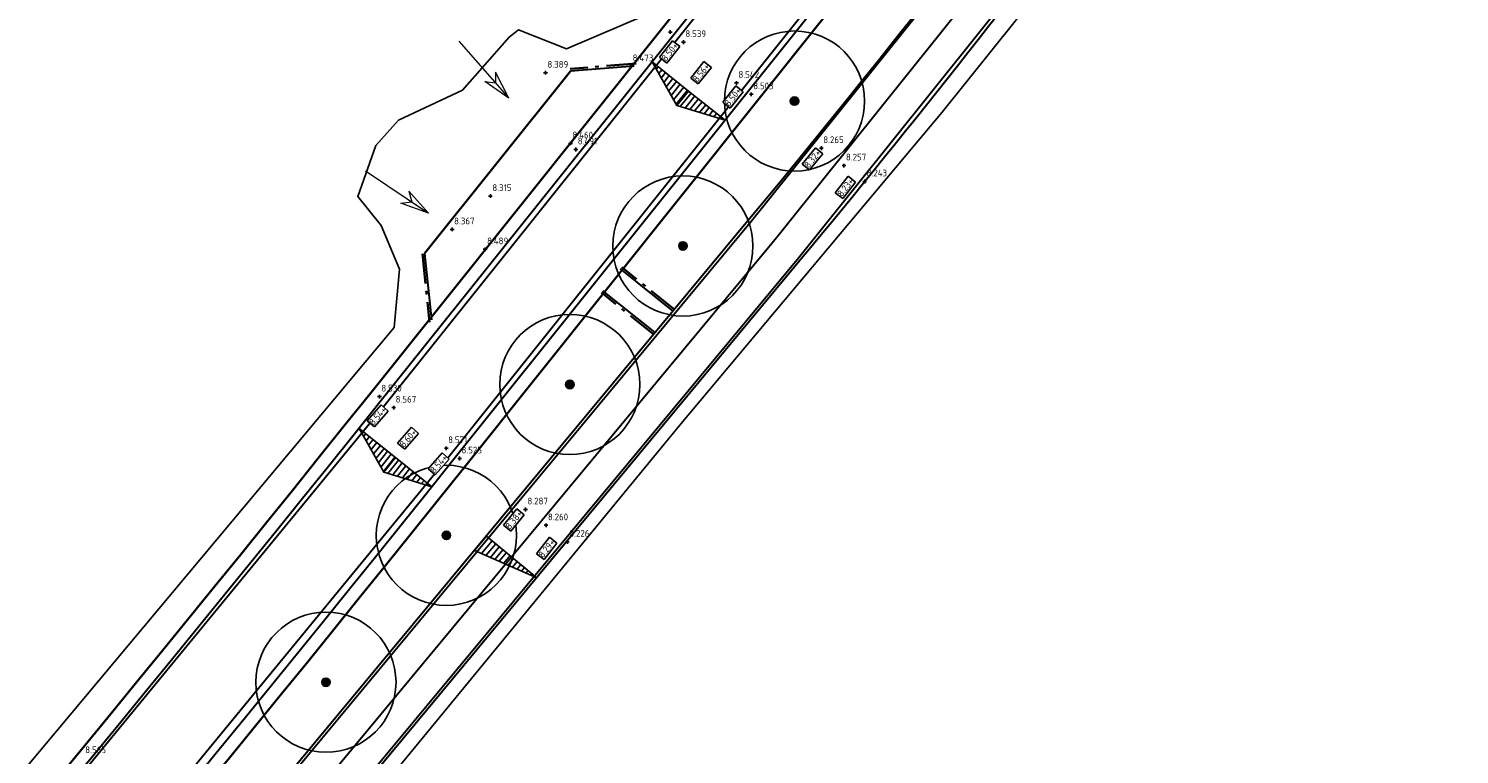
# Model space of a CAD drawing. Header units: metres. Extents: x 158962 to 159595, y 404132 to 404628.
# Tile 21 of 23: x 159468 to 159544, y 404540 to 404579. Entities that reach past the tile are written whole.
import ezdxf

# ---------------------------------------------------------------- set-up
doc = ezdxf.new("R2010")
doc.units = ezdxf.units.M
for name, pattern in [('VH-OPSLUITBAND_120X250', [26, 16, -4, 2, -4]), ('VW-1-3_STREEP', [4, 1, -3]), ('VW-30-270_STREEP', [3, 0.3, -2.7])]:
    doc.linetypes.add(name, pattern=pattern)
doc.layers.get('Defpoints').update_dxf_attribs({"color": 171})
for name, color, linetype, lineweight in [('B-WE-GR-BOOM-S (ingemeten)', 90, 'Continuous', 25), ('B-WE-OG-HOOGTEPUNT-S', 7, 'Continuous', 25), ('B-WE-OG-HOOGTEPUNT-T18', 10, 'Continuous', 18), ('B-WE-OG-TOPOGRAFIE_INRIT-G', 10, 'Continuous', 18), ('N-WE-GW-HOOGTE_AFWERKHOOGTE-T25', 7, 'Continuous', 25), ('N-WE-VH-HALFVERHARDING_GRASBETONSTEEN-G', 7, 'Continuous', 35), ('N-WE-VH-KANTOPSLUITING_OPSLUITBAND_120X250-G', 4, 'VH-OPSLUITBAND_120X250', 35), ('N-WE-VH-KANTVERHARDING-G', 7, 'Continuous', 30), ('N-WE-VW-MARKERING_LANGS_STREEP_13_010-G', 7, 'VW-1-3_STREEP', 13), ('N-WE-VW-MARKERING_LANGS_STREEP_30270_010-G', 7, 'VW-30-270_STREEP', 13), ('N-WE-VW-MARKERING_LANGS_STREEP_DOORGETROKKEN_010-G', 7, 'Continuous', 13)]:
    doc.layers.add(name, color=color, linetype=linetype, lineweight=lineweight)
doc.layers.add('Iv-a-afwateringsprofiel', color=5, linetype='Continuous')
doc.styles.add('NLCS-ISO', font='NLCS-ISO.TTF')
doc.styles.add('NLCS-ISO-M200-T18', font='NLCS-ISO.TTF', dxfattribs={"height": 0.36})

# ---------------------------------------------------------------- blocks, each defined once
blk = doc.blocks.new('inrit')
at = {"linetype": 'Continuous'}
for p, q in [((0, 0), (4.064, 0)), ((4.064, 0), (2.532, 0.38)), ((2.532, 0.38), (2.971, 0)), ((4.064, 0), (2.532, -0.38)), ((2.532, -0.38), (2.971, 0))]:
    blk.add_line(p, q, dxfattribs=at)
blk = doc.blocks.new('SGR-BOOM_01')
at = {"ltscale": 0.1}
h = blk.add_hatch(color=256, dxfattribs=at)
edge = h.paths.add_edge_path()
edge.add_arc((0, 0), 0.15, 0, 360)
for radius in [2.5, 0.045]:
    blk.add_circle((0, 0), radius)
blk.add_circle((0, 0), 0.15, dxfattribs=at)
blk = doc.blocks.new('SOG-HOOGTEPUNT-SO')
for p, q in [((-0.5, 0), (0.5, 0)), ((0, 0.5), (0, -0.5))]:
    blk.add_line(p, q)
blk = doc.blocks.new('*U732')
h = blk.add_hatch()
h.set_pattern_fill('AMO-BODEM_LEEM', color=256, scale=0.1, angle=135, pattern_type=2)
h.set_pattern_definition([(270, (0.5, -1.5295), (0.25, -6e-17), [])])
h.paths.add_polyline_path([(3.5, 0), (3.5, 1), (0, 0)])
blk.add_lwpolyline([(3.5, 0), (3.5, 1), (0, 0)], close=True)
blk = doc.blocks.new('*U733')
h = blk.add_hatch()
h.set_pattern_fill('AMO-BODEM_LEEM', color=256, scale=0.1, angle=135, pattern_type=2)
h.set_pattern_definition([(270, (-0.5, -0.5295), (0.25, -6e-17), [])])
h.paths.add_polyline_path([(2.5, 0), (2.5, 1), (0, 0)])
h = blk.add_hatch()
h.set_pattern_fill('AMO-BODEM_LEEM', color=256, scale=0.1, angle=135, pattern_type=2)
h.set_pattern_definition([(270, (-1.5, -0.5295), (0.25, -6e-17), [])])
h.paths.add_polyline_path([(2.5, 0), (2.5, 1), (5, 0)])
for points in [[(2.5, 0), (2.5, 1), (0, 0)], [(2.5, 0), (2.5, 1), (5, 0)]]:
    blk.add_lwpolyline(points, close=True)

msp = doc.modelspace()

# ---------------------------------------------------------------- linework, layer by layer
at = {"layer": 'Defpoints'}
for points in [[(159525.719, 404612.556), (159525.076, 404611.602), (159501.014, 404579.949), (159496.63, 404578.079), (159494.059, 404579.099), (159493.564, 404578.71), (159491.062, 404575.866), (159487.633, 404574.257), (159486.42, 404572.911), (159485.462, 404570.181), (159486.706, 404568.62), (159487.697, 404566.283), (159487.412, 404563.163), (159464.494, 404535.793), (159437.01, 404503.065), (159410.943, 404473.447), (159383.14, 404443.582), (159359.22, 404420.319), (159346.325, 404411.971), (159314.164, 404394.277), (159281.519, 404376.729), (159248.339, 404359.528), (159225.968, 404349.52)], [(159457.42, 404502.195), (159480.584, 404531.031), (159502.768, 404558.027), (159516.738, 404574.696), (159527.432, 404588.057), (159532.933, 404595.964), (159544.004, 404611.938), (159544.41, 404612.556)]]:
    msp.add_lwpolyline(points, dxfattribs=at)
at = {"layer": 'N-WE-VH-HALFVERHARDING_GRASBETONSTEEN-G'}
for points in [[(159527.338, 404612.613, -0.014906), (159509.545, 404588.939), (159486.098, 404559.604, -0.020167), (159393.791, 404453.215), (159377.772, 404436.191)], [(159535.068, 404612.499, -0.017075), (159514.544, 404584.943), (159491.097, 404555.608, -0.020167), (159398.452, 404448.83), (159382.433, 404431.805)]]:
    msp.add_lwpolyline(points, format="xyb", dxfattribs=at)
msp.add_lwpolyline([(159496.844, 404576.892), (159489.039, 404567.128)], dxfattribs=at)
at = {"layer": 'N-WE-VH-KANTOPSLUITING_OPSLUITBAND_120X250-G', "ltscale": 0.1, "elevation": 8.346, "flags": 128}
msp.add_lwpolyline([(159500.363, 404577.291), (159496.834, 404577.012)], dxfattribs=at)
at = {"layer": 'N-WE-VH-KANTOPSLUITING_OPSLUITBAND_120X250-G', "ltscale": 0.1, "flags": 128}
for points in [[(159488.92, 404567.115), (159489.303, 404563.454)], [(159502.413, 404564.14), (159499.591, 404566.395)], [(159501.303, 404562.8), (159498.505, 404565.036)]]:
    msp.add_lwpolyline(points, dxfattribs=at)
at = {"layer": 'N-WE-VH-KANTVERHARDING-G'}
for points in [[(159539.074, 404612.556, -0.024921), (159506.431, 404568.982), (159456.553, 404508.888, -0.018201), (159403.383, 404449.375), (159369.507, 404414.129, -0.104938), (159346.659, 404398.628), (159321.392, 404388.33, 0.0216), (159317.193, 404386.403), (159266.471, 404360.422, 0.071669), (159258.676, 404354.898, -0.073217), (159251.53, 404349.867), (159247.456, 404347.812, -0.042275), (159224.517, 404338.577), (159183.351, 404325.923, -0.155354), (159149.07, 404326.266), (159006.927, 404373.097, 0.085931), (158975.368, 404377.764)], [(159543.288, 404612.556, -0.025993), (159509.125, 404566.747), (159459.246, 404506.653, -0.018201), (159405.906, 404446.95), (159372.03, 404411.704, -0.104938), (159347.98, 404395.387), (159322.713, 404385.089, 0.0216), (159318.789, 404383.288), (159268.067, 404357.307, 0.071669), (159261.086, 404352.36, -0.073217), (159253.106, 404346.742), (159249.033, 404344.687, -0.008097), (159244.661, 404342.57)], [(159528.154, 404612.556, -0.015119), (159510.092, 404588.502), (159486.644, 404559.167, -0.020167), (159394.3, 404452.736), (159378.281, 404435.711)], [(159534.256, 404612.556, -0.016868), (159513.998, 404585.38), (159490.55, 404556.045, -0.020167), (159397.942, 404449.309), (159381.923, 404432.285)]]:
    msp.add_lwpolyline(points, format="xyb", dxfattribs=at)
at = {"layer": 'N-WE-VH-KANTVERHARDING-G', "elevation": 8.346}
msp.add_lwpolyline([(159500.26, 404577.162), (159496.844, 404576.892)], dxfattribs=at)
at = {"layer": 'N-WE-VH-KANTVERHARDING-G'}
for points in [[(159489.039, 404567.128), (159489.409, 404563.587)], [(159502.336, 404564.048), (159499.516, 404566.302)], [(159501.378, 404562.894), (159498.58, 404565.13)]]:
    msp.add_lwpolyline(points, dxfattribs=at)
at = {"layer": 'N-WE-VW-MARKERING_LANGS_STREEP_13_010-G', "const_width": 0.1, "flags": 128}
for points in [[(159533.891, 404612.556, -0.016765), (159513.763, 404585.567), (159490.316, 404556.232, -0.020167), (159397.723, 404449.515), (159385.442, 404436.463), (159381.704, 404432.49, -0.085818), (159336.162, 404398.254), (159248.378, 404353.289, -0.044258), (159207.079, 404336.557), (159195.354, 404332.981, -0.155199), (159139.467, 404333.651), (159003.916, 404378.561, 0.093367), (158975.368, 404382.401)], [(158975.368, 404386.807, -0.003449), (158976.501, 404386.855, -0.089181), (159005.299, 404382.737), (159140.85, 404337.828, 0.155199), (159194.07, 404337.19), (159205.754, 404340.753, 0.044299), (159246.372, 404357.205), (159334.156, 404402.171, 0.085818), (159378.5, 404435.505), (159382.238, 404439.478), (159394.519, 404452.53, 0.020167), (159486.879, 404558.98), (159510.326, 404588.314, 0.015225), (159528.521, 404612.556, 0.015225)]]:
    msp.add_lwpolyline(points, format="xyb", dxfattribs=at)
at = {"layer": 'N-WE-VW-MARKERING_LANGS_STREEP_30270_010-G', "const_width": 0.1, "flags": 128}
msp.add_lwpolyline([(159541.182, 404612.556, -0.025459), (159507.778, 404567.864), (159457.899, 404507.77, -0.018201), (159404.644, 404448.163), (159370.769, 404412.916, -0.104938), (159347.32, 404397.007), (159322.053, 404386.71, 0.0216), (159317.991, 404384.846), (159267.269, 404358.864, 0.071669), (159259.881, 404353.629, -0.073217), (159252.318, 404348.305), (159248.244, 404346.25, -0.042275), (159225.031, 404336.904), (159183.865, 404324.25, -0.155354), (159148.523, 404324.604), (159006.38, 404371.435, 0.086049), (158975.368, 404376.013)], format="xyb", dxfattribs=at)
at = {"layer": 'N-WE-VW-MARKERING_LANGS_STREEP_DOORGETROKKEN_010-G', "const_width": 0.1, "flags": 128}
for points in [[(159539.254, 404612.556, -0.024968), (159506.547, 404568.886), (159456.668, 404508.792, -0.018201), (159403.491, 404449.271), (159369.615, 404414.025, -0.104938), (159346.716, 404398.489), (159321.449, 404388.191, 0.0216), (159317.262, 404386.27), (159266.54, 404360.288, 0.071669), (159258.779, 404354.789, -0.073217), (159251.597, 404349.733), (159247.524, 404347.678, -0.042275), (159224.561, 404338.434), (159183.395, 404325.78, -0.155354), (159149.023, 404326.124), (159006.88, 404372.954, 0.085941), (158975.368, 404377.614)], [(159543.108, 404612.556, -0.025947), (159509.009, 404566.842), (159459.13, 404506.748, -0.018201), (159405.798, 404447.054), (159371.922, 404411.807, -0.104938), (159347.924, 404395.526), (159322.657, 404385.228, 0.0216), (159318.721, 404383.422), (159267.999, 404357.44, 0.071669), (159260.982, 404352.469, -0.073217), (159253.038, 404346.876), (159248.965, 404344.821, -0.008097), (159244.597, 404342.706)]]:
    msp.add_lwpolyline(points, format="xyb", dxfattribs=at)

# ---------------------------------------------------------------- block references
at = {"layer": 'B-WE-GR-BOOM-S (ingemeten)', "xscale": 1.5, "yscale": 1.5, "zscale": 1.5}
for p in [(159508.833, 404575.287, 8.806), (159502.859, 404567.532, 8.539), (159496.808, 404560.119, 8.76), (159490.202, 404552.045, 8.604), (159483.758, 404544.184, 8.669)]:
    msp.add_blockref('SGR-BOOM_01', p, dxfattribs=at)
at = {"layer": 'B-WE-OG-HOOGTEPUNT-S', "xscale": 0.2, "yscale": 0.2, "zscale": 0.2}
for p in [(159502.183, 404578.983, 8.497), (159502.89, 404578.439, 8.539), (159500.07, 404577.147, 8.473), (159495.507, 404576.8, 8.389), (159505.728, 404576.257, 8.542), (159506.518, 404575.649, 8.503), (159496.844, 404573.019, 8.46), (159497.129, 404572.693, 8.491), (159510.267, 404572.767, 8.265), (159511.479, 404571.835, 8.257), (159512.587, 404570.983, 8.243), (159492.56, 404570.2, 8.315), (159490.513, 404568.417, 8.367), (159492.279, 404567.353, 8.489), (159486.623, 404559.469, 8.53), (159487.387, 404558.879, 8.567), (159490.195, 404556.708, 8.571), (159490.909, 404556.156, 8.525), (159494.438, 404553.428, 8.287), (159495.534, 404552.581, 8.26), (159496.676, 404551.698, 8.226)]:
    msp.add_blockref('SOG-HOOGTEPUNT-SO', p, dxfattribs=at)
at = {"layer": 'B-WE-OG-TOPOGRAFIE_INRIT-G'}
for p, rotation in [((159490.869, 404578.495), 311.249224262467), ((159485.881, 404571.557), 326.1099081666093)]:
    msp.add_blockref('inrit', p, dxfattribs=dict(at, rotation=rotation))

# ---------------------------------------------------------------- texts
at = {"layer": 'B-WE-OG-HOOGTEPUNT-T18', "style": 'NLCS-ISO'}
for s, p in [('8.539', (159502.993, 404578.711, 8.539)), ('8.473', (159500.173, 404577.419, 8.473)), ('8.389', (159495.609, 404577.072, 8.389)), ('8.542', (159505.83, 404576.529, 8.542)), ('8.503', (159506.621, 404575.921, 8.503)), ('8.460', (159496.946, 404573.291, 8.46)), ('8.491', (159497.232, 404572.965, 8.491)), ('8.265', (159510.369, 404573.039, 8.265)), ('8.257', (159511.581, 404572.107, 8.257)), ('8.243', (159512.689, 404571.255, 8.243)), ('8.315', (159492.663, 404570.472, 8.315)), ('8.367', (159490.615, 404568.689, 8.367)), ('8.489', (159492.381, 404567.624, 8.489)), ('8.530', (159486.725, 404559.741, 8.53)), ('8.567', (159487.489, 404559.151, 8.567)), ('8.571', (159490.297, 404556.98, 8.571)), ('8.525', (159491.011, 404556.428, 8.525)), ('8.287', (159494.54, 404553.7, 8.287)), ('8.260', (159495.637, 404552.853, 8.26)), ('8.226', (159496.779, 404551.97, 8.226)), ('8.565', (159470.876, 404540.39, 8.565))]:
    msp.add_text(s, height=0.36, rotation=359.89083, dxfattribs=at).set_placement(p)

# ---------------------------------------------------------------- next in the draw order: texts
at = {"layer": 'N-WE-GW-HOOGTE_AFWERKHOOGTE-T25', "char_height": 0.36, "width": 0.97783, "attachment_point": 5, "style": 'NLCS-ISO-M200-T18', "bg_fill": 19, "box_fill_scale": 1.2, "bg_fill_color": 256, "bg_fill_transparency": 0}
for s, insert, rotation in [('8.50+', (159502.155, 404577.918), 51.49786), ('8.56+', (159503.836, 404576.802), 51.49786), ('8.50+', (159505.535, 404575.507), 51.49786), ('8.32+', (159509.795, 404572.193), 50.8461), ('8.23+', (159511.559, 404570.668), 51.88919), ('8.54+', (159486.529, 404558.437), 48.76459), ('8.60+', (159488.155, 404557.242), 48.76459), ('8.54+', (159489.791, 404555.868), 48.76459), ('8.38+', (159493.812, 404552.871), 50.8461), ('8.29+', (159495.576, 404551.346), 51.88919)]:
    msp.add_mtext(s, dxfattribs=dict(at, insert=insert, rotation=rotation))

# ---------------------------------------------------------------- next in the draw order: block references
at = {"layer": 'Iv-a-afwateringsprofiel'}
for name, p, rotation in [('*U733', (159505.113, 404574.264), 141.3644282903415), ('*U733', (159489.431, 404554.646), 141.3058553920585), ('*U732', (159495.037, 404549.774), 140.3070477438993)]:
    msp.add_blockref(name, p, dxfattribs=dict(at, rotation=rotation))

doc.saveas('drawing.dxf')
